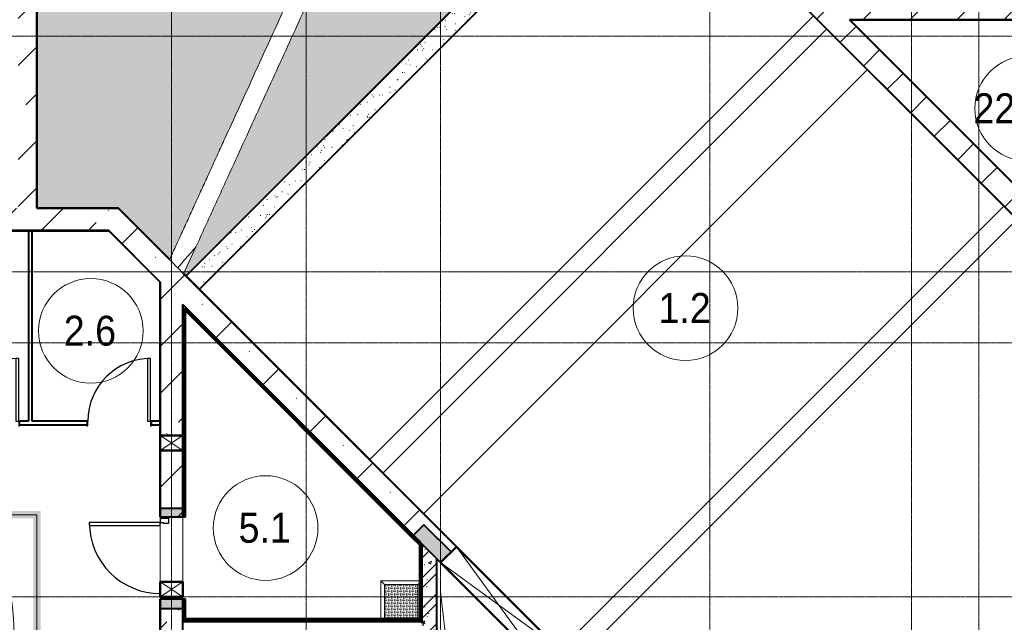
# Model space of a CAD drawing. Header units: millimetres. Extents: x -415896 to 1265883, y -383017 to -57457.
# Tile 50 of 95: x 21763 to 34934, y -298756 to -290696. Entities that reach past the tile are written whole.
import ezdxf

# ---------------------------------------------------------------- set-up
doc = ezdxf.new("R2010")
doc.units = ezdxf.units.MM
for name, pattern in [('Линия сетки', [25, 20, -2.5, 0, -2.5]), ('Невидимые', [5, 3, -2]), ('Штрих_3_3_', [6, 3, -3])]:
    doc.linetypes.add(name, pattern=pattern)
for name, color, linetype, lineweight in [('A-000-M_MASS', 7, 'Continuous', 18), ('A-010-A_ROOM', 7, 'Continuous', 20), ('A-010-M_LINE-T', 7, 'Continuous', 18), ('A-200-M_WALL', 7, 'Continuous', 18), ('A-200-M_WALL_EXT', 7, 'Continuous', 18), ('A-200-M_WALL_INT', 7, 'Continuous', 18), ('A-200-M_WALL_PAT', 7, 'Continuous', 40), ('A-314-M_WINDOW', 7, 'Continuous', 18), ('A-325-M_DOOR', 7, 'Continuous', 18), ('A-325-M_DOOR__FRAME', 7, 'Continuous', 30), ('A-325-M_DOOR_OPENING', 7, 'Continuous', 18), ('A-325-M_DOOR_PANEL', 7, 'Continuous', 30), ('C-953-M_PARKING', 7, 'Continuous', 18), ('C-953-MH_PARKING', 7, 'Невидимые', 18), ('S-160-M_FOUND', 7, 'Continuous', 18), ('S-280-M_STRUCT_FRAME', 7, 'Continuous', 18), ('Z-030-M_GRID', 7, 'Continuous', 9), ('Z-060-M_DETAIL', 7, 'Continuous', 18)]:
    doc.layers.add(name, color=color, linetype=linetype, lineweight=lineweight)
doc.styles.add('Arial_2', font='arial.ttf', dxfattribs={"width": 0.9, "height": 400})
pattern_1 = [(0, (0, 0), (812.8, 203.2), [67.056, -542.544, 67.056, -542.544, -3251.2]), (0, (0, 0), (812.8, 203.2), [-1219.2, 67.056, -1152.144, 67.056, -542.544, -1422.4]), (0, (0, 0), (812.8, 203.2), [-3048, 67.056, -339.344, 67.056, -948.944]), (120, (304.8, 101.6), (-582.37636, 602.30545), [67.056, -542.544, 67.056, -542.544, -3251.2]), (120, (304.8, 101.6), (-582.37636, 602.30545), [-1219.2, 67.056, -1152.144, 67.056, -542.544, -1422.4]), (120, (304.8, 101.6), (-582.37636, 602.30545), [-3048, 67.056, -339.344, 67.056, -948.944]), (240, (406.4, 508), (-230.42364, -805.50545), [67.056, -542.544, 67.056, -542.544, -3251.2]), (240, (406.4, 508), (-230.42364, -805.50545), [-1219.2, 67.056, -1152.144, 67.056, -542.544, -1422.4]), (240, (406.4, 508), (-230.42364, -805.50545), [-3048, 67.056, -339.344, 67.056, -948.944])]
pattern_2 = [(45, (0, 0), (-628.618, 628.618), []), (45, (628.6, 0), (-628.618, 628.618), [1111.25, -222.25, 6.706, -215.544])]
pattern_3 = [(0, (-14349.74, -59900.21), (400, 100), [6.706, -293.294, 6.706, -23.294, -1600]), (0, (-14349.74, -59900.21), (400, 100), [-330, 6.706, -593.294, 6.706, -293.294, -700]), (0, (-14349.74, -59900.21), (400, 100), [-1230, 6.706, -193.294, 6.706, -493.294]), (120, (-14197.34, -59850.21), (-286.60254, 296.41016), [6.706, -293.294, 6.706, -23.294, -1600]), (120, (-14197.34, -59850.21), (-286.60254, 296.41016), [-330, 6.706, -593.294, 6.706, -293.294, -700]), (120, (-14197.34, -59850.21), (-286.60254, 296.41016), [-1230, 6.706, -193.294, 6.706, -493.294]), (240, (-14149.74, -59646.21), (-113.39746, -396.41016), [6.706, -293.294, 6.706, -23.294, -1600]), (240, (-14149.74, -59646.21), (-113.39746, -396.41016), [-330, 6.706, -593.294, 6.706, -293.294, -700]), (240, (-14149.74, -59646.21), (-113.39746, -396.41016), [-1230, 6.706, -193.294, 6.706, -493.294])]

# ---------------------------------------------------------------- blocks, each defined once
blk = doc.blocks.new('A_PAR_Parking - M-2663509-B2_-11_400_')
at = {"layer": 'C-953-M_PARKING', "true_color": 0xf7f9fb}
blk.add_hatch(color=7, dxfattribs=at).paths.add_polyline_path([(-1300, 2650), (-1300, -2700), (1300, -2700), (1300, 2650), (1200, 2650), (1200, -2600), (-1200, -2600), (-1200, 2650)])
at = {"layer": 'A-000-M_MASS', "color": 253, "true_color": 0xaaaaaa}
for p, q in [((-853, 717), (-993, 639)), ((-906, 687), (-993, 639)), ((853, 717), (993, 639)), ((993, 639), (906, 687))]:
    blk.add_line(p, q, dxfattribs=at)
for centre, start, end in [((-1010, 678), 223.4184, 293.9305), ((1010, 678), 246.0695, 316.5816)]:
    blk.add_arc(centre, 42.2, start, end, dxfattribs=at)
for points, knots in [([(-908, 876), (-908, 976), (-911, 1161), (-920, 1362), (-926, 1508), (-930, 1645), (-930, 1769), (-922, 1880), (-911, 1957), (-894, 2031), (-871, 2100), (-841, 2165), (-809, 2216), (-779, 2254), (-754, 2281), (-727, 2307), (-698, 2332), (-667, 2355), (-636, 2376), (-604, 2395), (-574, 2412), (-545, 2426), (-519, 2438), (-500, 2445), (-485, 2450), (-474, 2453), (-463, 2456), (-452, 2458), (-440, 2461), (-428, 2463), (-414, 2466), (-402, 2468), (-391, 2470), (-383, 2471), (-376, 2473), (-370, 2474), (-363, 2475), (-356, 2476), (-349, 2477), (-343, 2478), (-337, 2479), (-330, 2480), (-324, 2481), (-317, 2481), (-309, 2482), (-301, 2483), (-293, 2484), (-285, 2485), (-276, 2486), (-263, 2487), (-249, 2488), (-235, 2489), (-223, 2490), (-211, 2491), (-199, 2492), (-186, 2493), (-168, 2494), (-148, 2495), (-127, 2496), (-106, 2497), (-77, 2498), (-40, 2500), (-13, 2501), (1, 2501)], [-1, -1, -1, -1, -0.913265, -0.826531, -0.783163, -0.739796, -0.653061, -0.612245, -0.571429, -0.530612, -0.489796, -0.44898, -0.408163, -0.387755, -0.367347, -0.346939, -0.326531, -0.306122, -0.285714, -0.265306, -0.244898, -0.22449, -0.204082, -0.183673, -0.173469, -0.163265, -0.153061, -0.142857, -0.132653, -0.122449, -0.112245, -0.102041, -0.096939, -0.091837, -0.086735, -0.084184, -0.081633, -0.076531, -0.07398, -0.071429, -0.068878, -0.066327, -0.063776, -0.061224, -0.058673, -0.056122, -0.053571, -0.05102, -0.048469, -0.045918, -0.040816, -0.038265, -0.035714, -0.033163, -0.030612, -0.028061, -0.02551, -0.020408, -0.017857, -0.015306, -0.010204, -0.005102, 0, 0, 0, 0]), ([(-480, 2441), (-586, 2392), (-719, 2283), (-847, 2128), (-828, 2057)], [0, 0, 0, 0, 0.53668, 1.024735, 1.024735, 1.024735, 1.024735]), ([(-828, 2057), (-803, 2016), (-728, 2173), (-566, 2339), (-505, 2381)], [0, 0, 0, 0, 0.497572, 1.022643, 1.022643, 1.022643, 1.022643]), ([(-459, 2446), (-508, 2398), (-601, 2147), (-696, 1684), (-744, 1354), (-774, 1106), (-734, 996), (-660, 552), (-618, 522), (-447, 565), (-234, 590), (-2, 602)], [0, 0, 0, 0, 0.884172, 2.058368, 3.212407, 3.977765, 4.871213, 5.547774, 6.288901, 6.772879, 7.454401, 7.454401, 7.454401, 7.454401]), ([(1, 2501), (22, 2500), (51, 2499), (88, 2498), (113, 2497), (137, 2496), (160, 2494), (181, 2493), (201, 2492), (219, 2491), (237, 2489), (253, 2488), (268, 2487), (282, 2485), (295, 2484), (307, 2483), (320, 2481), (330, 2480), (338, 2479), (345, 2478), (350, 2477), (356, 2476), (361, 2475), (366, 2474), (371, 2473), (377, 2472), (385, 2471), (393, 2469), (403, 2467), (416, 2465), (434, 2462), (454, 2458), (476, 2453), (498, 2446), (521, 2437), (555, 2422), (605, 2396), (669, 2355), (730, 2307), (773, 2263), (802, 2225), (823, 2195), (841, 2164), (857, 2132), (871, 2099), (887, 2053), (904, 1994), (915, 1931), (922, 1879), (926, 1839), (928, 1798), (930, 1756), (930, 1720), (931, 1690), (931, 1667), (930, 1645), (930, 1621), (929, 1598), (929, 1566), (927, 1526), (925, 1459), (919, 1336), (911, 1145), (908, 970), (908, 876)], [-1, -1, -1, -1, -0.992347, -0.98852, -0.984694, -0.980867, -0.977041, -0.973214, -0.969388, -0.965561, -0.961735, -0.957908, -0.954082, -0.950255, -0.946429, -0.942602, -0.938776, -0.933673, -0.931122, -0.928571, -0.92602, -0.923469, -0.920918, -0.918367, -0.915816, -0.913265, -0.908163, -0.903061, -0.897959, -0.887755, -0.877551, -0.857143, -0.836735, -0.816327, -0.795918, -0.77551, -0.734694, -0.693878, -0.653061, -0.612245, -0.591837, -0.571429, -0.55102, -0.530612, -0.510204, -0.489796, -0.44898, -0.408163, -0.387755, -0.367347, -0.346939, -0.326531, -0.306122, -0.295918, -0.285714, -0.27551, -0.265306, -0.255102, -0.244898, -0.22449, -0.204082, -0.163265, -0.081633, 0, 0, 0, 0]), ([(459, 2446), (508, 2398), (601, 2147), (696, 1684), (744, 1354), (774, 1106), (734, 996), (660, 552), (618, 522), (447, 565), (234, 590), (2, 602)], [0, 0, 0, 0, 0.884172, 2.058368, 3.212407, 3.977765, 4.871213, 5.547774, 6.288901, 6.772879, 7.454401, 7.454401, 7.454401, 7.454401]), ([(480, 2441), (586, 2392), (719, 2283), (847, 2128), (828, 2057)], [0, 0, 0, 0, 0.53668, 1.024735, 1.024735, 1.024735, 1.024735]), ([(828, 2057), (803, 2016), (728, 2173), (566, 2339), (505, 2381)], [0, 0, 0, 0, 0.497572, 1.022643, 1.022643, 1.022643, 1.022643]), ([(-908, 1106), (-792, 1130), (-753, 859), (-663, 332), (-655, -196), (-661, -684), (-663, -1068), (-764, -1443), (-817, -1157), (-842, -605), (-857, -17), (-857, 454), (-853, 717)], [0, 0, 0, 0, 1.013953, 2.476159, 4.172855, 5.704608, 7.082231, 8.244161, 9.589947, 11.154659, 12.917121, 14.362976, 14.362976, 14.362976, 14.362976]), ([(908, 1106), (792, 1130), (753, 859), (663, 332), (655, -196), (661, -684), (663, -1068), (764, -1443), (817, -1157), (842, -605), (857, -17), (857, 454), (853, 717)], [0, 0, 0, 0, 1.013953, 2.476159, 4.172855, 5.704608, 7.082231, 8.244161, 9.589947, 11.154659, 12.917121, 14.362976, 14.362976, 14.362976, 14.362976]), ([(-1041, 649), (-1044, 652), (-1049, 657), (-1053, 664), (-1055, 669), (-1057, 675), (-1058, 682), (-1058, 688), (-1058, 702), (-1052, 723), (-1036, 756), (-1011, 790), (-985, 818), (-962, 839), (-944, 853), (-926, 866), (-914, 873), (-908, 876)], [-1, -1, -1, -1, -0.941667, -0.9125, -0.883333, -0.854167, -0.825, -0.795833, -0.766667, -0.65, -0.533333, -0.4, -0.266667, -0.2, -0.133333, -0.066667, 0, 0, 0, 0]), ([(908, 876), (913, 873), (923, 867), (944, 853), (971, 832), (1000, 803), (1026, 771), (1043, 742), (1053, 719), (1057, 703), (1059, 690), (1058, 680), (1056, 673), (1054, 666), (1050, 658), (1045, 652), (1041, 649)], [-1, -1, -1, -1, -0.941667, -0.883333, -0.766667, -0.65, -0.533333, -0.4, -0.333333, -0.266667, -0.2, -0.166667, -0.133333, -0.1, -0.066667, 0, 0, 0, 0]), ([(0, -2004), (-45, -2004), (-132, -2001), (-252, -1991), (-362, -1974), (-462, -1950), (-551, -1921), (-630, -1886), (-686, -1853), (-726, -1824), (-753, -1802), (-774, -1782), (-789, -1766), (-799, -1753), (-809, -1740), (-819, -1727), (-828, -1714), (-836, -1701), (-844, -1688), (-851, -1674), (-858, -1661), (-864, -1647), (-870, -1634), (-876, -1620), (-881, -1606), (-885, -1592), (-890, -1578), (-894, -1565), (-897, -1551), (-901, -1537), (-904, -1524), (-907, -1510), (-909, -1497), (-912, -1483), (-914, -1470), (-916, -1457), (-918, -1444), (-919, -1432), (-921, -1419), (-923, -1403), (-925, -1383), (-928, -1361), (-930, -1339), (-932, -1318), (-934, -1290), (-936, -1257), (-938, -1218), (-939, -1179), (-940, -1139), (-940, -1097), (-939, -1039), (-938, -958), (-934, -846), (-931, -714), (-926, -559), (-923, -376), (-919, -163), (-915, 82), (-911, 315), (-908, 521), (-907, 631), (-906, 687)], [-1, -1, -1, -1, -0.97619, -0.952381, -0.928571, -0.904762, -0.880952, -0.857143, -0.833333, -0.821429, -0.809524, -0.797619, -0.791667, -0.785714, -0.779762, -0.77381, -0.767857, -0.761905, -0.755952, -0.75, -0.744048, -0.738095, -0.732143, -0.72619, -0.720238, -0.714286, -0.708333, -0.702381, -0.696429, -0.690476, -0.684524, -0.678571, -0.672619, -0.666667, -0.660714, -0.654762, -0.64881, -0.642857, -0.636905, -0.630952, -0.619048, -0.607143, -0.595238, -0.583333, -0.571429, -0.547619, -0.52381, -0.5, -0.47619, -0.452381, -0.428571, -0.380952, -0.333333, -0.285714, -0.238095, -0.190476, -0.142857, -0.095238, -0.047619, -0.02381, 0, 0, 0, 0]), ([(906, 687), (907, 631), (908, 521), (911, 367), (913, 222), (916, 41), (919, -163), (923, -376), (926, -559), (930, -688), (932, -780), (934, -844), (936, -902), (938, -956), (939, -1007), (940, -1053), (940, -1097), (940, -1139), (939, -1179), (938, -1218), (936, -1257), (934, -1290), (932, -1318), (930, -1339), (928, -1361), (925, -1383), (923, -1403), (921, -1419), (919, -1432), (918, -1444), (916, -1457), (914, -1470), (912, -1483), (909, -1497), (907, -1510), (904, -1524), (901, -1537), (897, -1551), (894, -1565), (890, -1578), (885, -1592), (881, -1606), (876, -1620), (870, -1634), (864, -1647), (858, -1661), (851, -1674), (844, -1688), (836, -1701), (828, -1714), (819, -1727), (809, -1740), (799, -1753), (789, -1766), (774, -1782), (753, -1802), (726, -1824), (686, -1853), (607, -1900), (495, -1942), (362, -1974), (252, -1991), (132, -2001), (45, -2004), (0, -2004)], [-1, -1, -1, -1, -0.97619, -0.952381, -0.928571, -0.904762, -0.857143, -0.809524, -0.761905, -0.714286, -0.690476, -0.666667, -0.642857, -0.619048, -0.595238, -0.571429, -0.547619, -0.52381, -0.5, -0.47619, -0.452381, -0.428571, -0.416667, -0.404762, -0.392857, -0.380952, -0.369048, -0.363095, -0.357143, -0.35119, -0.345238, -0.339286, -0.333333, -0.327381, -0.321429, -0.315476, -0.309524, -0.303571, -0.297619, -0.291667, -0.285714, -0.279762, -0.27381, -0.267857, -0.261905, -0.255952, -0.25, -0.244048, -0.238095, -0.232143, -0.22619, -0.220238, -0.214286, -0.208333, -0.202381, -0.190476, -0.178571, -0.166667, -0.142857, -0.095238, -0.071429, -0.047619, -0.02381, 0, 0, 0, 0]), ([(-643, -1535), (-732, -1765), (-468, -1855), (-203, -1891), (-2, -1902)], [0, 0, 0, 0, 0.867049, 1.684227, 1.684227, 1.684227, 1.684227]), ([(-643, -1535), (-570, -1622), (-349, -1664), (-124, -1672), (-2, -1676)], [0, 0, 0, 0, 0.616728, 1.242165, 1.242165, 1.242165, 1.242165]), ([(643, -1535), (732, -1765), (468, -1855), (203, -1891), (2, -1902)], [0, 0, 0, 0, 0.867049, 1.684227, 1.684227, 1.684227, 1.684227]), ([(643, -1535), (570, -1622), (349, -1664), (124, -1672), (2, -1676)], [0, 0, 0, 0, 0.616728, 1.242165, 1.242165, 1.242165, 1.242165])]:
    blk.add_open_spline(points, degree=3, knots=knots, dxfattribs=at)
for points, degree in [([(-376, 2470), (-425, 2412), (-257, 2425), (-2, 2432)], 3), ([(376, 2470), (425, 2412), (257, 2425), (2, 2432)], 3), ([(-2, 1330), (-478, 1299), (-762, 1135)], 2), ([(2, 1330), (478, 1299), (762, 1135)], 2), ([(-599, 190), (-592, 24), (-575, -588), (-560, -1389)], 3), ([(599, 190), (592, 24), (575, -588), (560, -1389)], 3)]:
    blk.add_open_spline(points, degree=degree, dxfattribs=at)
at = {"layer": 'C-953-M_PARKING', "color": 253, "true_color": 0xaaaaaa}
for p, q in [((-1250, -2650), (-1250, 2650)), ((1250, 2650), (1250, -2650)), ((823, -2198), (822, -2200)), ((822, -2200), (822, -2434)), ((825, -2196), (823, -2198)), ((823, -2198), (825, -2196)), ((828, -2195), (825, -2196)), ((825, -2196), (828, -2195)), ((834, -2195), (828, -2195)), ((840, -2195), (834, -2195)), ((844, -2196), (840, -2195)), ((840, -2195), (844, -2196)), ((846, -2198), (844, -2196)), ((844, -2196), (846, -2198)), ((846, -2200), (846, -2198)), ((938, -2199), (846, -2425)), ((846, -2425), (846, -2200)), ((869, -2430), (950, -2232)), ((939, -2197), (938, -2199)), ((938, -2199), (939, -2197)), ((941, -2196), (939, -2197)), ((939, -2197), (941, -2196)), ((944, -2195), (941, -2196)), ((941, -2196), (944, -2195)), ((949, -2195), (944, -2195)), ((944, -2195), (949, -2195)), ((953, -2195), (949, -2195)), ((949, -2195), (953, -2195)), ((950, -2232), (1037, -2429)), ((956, -2196), (953, -2195)), ((953, -2195), (956, -2196)), ((958, -2197), (956, -2196)), ((956, -2196), (958, -2197)), ((960, -2199), (958, -2197)), ((958, -2197), (960, -2199)), ((1059, -2425), (960, -2199)), ((1061, -2196), (1059, -2198)), ((1059, -2198), (1061, -2196)), ((1059, -2198), (1059, -2200)), ((1059, -2200), (1059, -2425)), ((1065, -2195), (1061, -2196)), ((1061, -2196), (1065, -2195)), ((1070, -2195), (1065, -2195)), ((1076, -2195), (1070, -2195)), ((1080, -2196), (1076, -2195)), ((1076, -2195), (1080, -2196)), ((1082, -2198), (1080, -2196)), ((1080, -2196), (1082, -2198)), ((1083, -2200), (1082, -2198)), ((1082, -2198), (1083, -2200)), ((1083, -2434), (1083, -2200)), ((822, -2434), (826, -2443)), ((826, -2443), (833, -2446)), ((833, -2446), (846, -2446)), ((846, -2446), (855, -2445)), ((855, -2445), (861, -2442)), ((861, -2442), (866, -2437)), ((866, -2437), (869, -2430)), ((1037, -2429), (1041, -2437)), ((1041, -2437), (1046, -2442)), ((1046, -2442), (1051, -2445)), ((1051, -2445), (1058, -2446)), ((1058, -2446), (1072, -2446)), ((1072, -2446), (1075, -2445)), ((1075, -2445), (1072, -2446)), ((1075, -2445), (1079, -2443)), ((1079, -2443), (1075, -2445)), ((1079, -2443), (1082, -2440)), ((1082, -2440), (1079, -2443)), ((1082, -2440), (1083, -2434)), ((1250, -2650), (-1250, -2650))]:
    blk.add_line(p, q, dxfattribs=at)
at = {"layer": 'C-953-MH_PARKING', "color": 253, "linetype": 'Штрих_3_3_', "true_color": 0xaaaaaa}
blk.add_line((-1200, 2650), (1200, 2650), dxfattribs=at)
blk = doc.blocks.new('101_Дверь_Однопольная - _ПЧ_800х2000_ПХА_Л-4230459-B2_-11_400_')
at = {"layer": 'A-325-M_DOOR', "color": 253, "lineweight": 30, "true_color": 0xaaaaaa}
for p, q in [((-430, 25), (-431, 25)), ((-431, 25), (-431, -35)), ((-430, -35), (-430, 25)), ((431, 25), (430, 25)), ((430, 25), (430, -35)), ((431, -35), (431, 25)), ((-431, -35), (-430, -35)), ((430, -35), (431, -35))]:
    blk.add_line(p, q, dxfattribs=at)
at = {"layer": 'A-325-M_DOOR__FRAME', "color": 253, "true_color": 0xaaaaaa}
for p, q in [((-420, 25), (-430, 25)), ((-430, 25), (-430, -35)), ((-420, -15), (-420, 25)), ((430, 25), (420, 25)), ((420, 25), (420, -15)), ((430, -35), (430, 25)), ((-430, -35), (-419, -35)), ((-419, -15), (-420, -15)), ((-419, -35), (-419, -15)), ((420, -15), (419, -15)), ((419, -15), (419, -35)), ((419, -35), (430, -35))]:
    blk.add_line(p, q, dxfattribs=at)
at = {"layer": 'A-325-M_DOOR_PANEL', "color": 253, "true_color": 0xaaaaaa}
for p, q in [((420, 865), (380, 865)), ((380, 865), (380, 25)), ((420, 25), (420, 865)), ((380, 25), (420, 25))]:
    blk.add_line(p, q, dxfattribs=at)
blk.add_arc((420, 25), 840, 90, 180, dxfattribs=at)
blk = doc.blocks.new('101_Дверь_Однопольная - _ПЧ_Мет_900х2000_Тех помещения_EI60_Л-3419553-B2_-11_400_')
at = {"layer": 'A-325-M_DOOR', "color": 253, "lineweight": 30, "true_color": 0xaaaaaa}
for p, q in [((-535, 150), (-550, 150)), ((-550, 150), (-550, 35)), ((-535, 35), (-535, 150)), ((550, 150), (535, 150)), ((535, 150), (535, 35)), ((550, 35), (550, 150)), ((-550, 35), (-535, 35)), ((535, 35), (550, 35))]:
    blk.add_line(p, q, dxfattribs=at)
at = {"layer": 'A-325-M_DOOR__FRAME', "color": 253, "true_color": 0xaaaaaa}
for p, q in [((-520, 150), (-535, 150)), ((-535, 150), (-535, 35)), ((535, 150), (475, 150)), ((475, 150), (475, 110)), ((535, 35), (535, 150)), ((-535, 35), (-520, 35)), ((475, 110), (465, 110)), ((465, 110), (465, 35)), ((465, 35), (535, 35))]:
    blk.add_line(p, q, dxfattribs=at)
at = {"layer": 'A-325-M_DOOR_PANEL', "color": 253, "true_color": 0xaaaaaa}
for p, q in [((475, 1100), (435, 1100)), ((435, 1100), (435, 150)), ((475, 150), (475, 1100)), ((435, 150), (475, 150))]:
    blk.add_line(p, q, dxfattribs=at)
blk.add_arc((475, 150), 950, 90, 180, dxfattribs=at)
blk = doc.blocks.new('105_Приямок_C крышкой - 500х500-3698041-B2_-11_400_')
at = {"layer": 'S-280-M_STRUCT_FRAME', "lineweight": 9, "true_color": 0xd2d2d2}
h = blk.add_hatch(dxfattribs=at)
h.set_pattern_fill('FP_3', color=254, style=0, pattern_type=2)
h.set_pattern_definition([(180, (-42.23, -380), (5e-14, 400), [40, -360]), (180, (-122.23, -380), (5e-14, 400), [40, -360]), (180, (-202.23, -380), (5e-14, 400), [40, -360]), (180, (-282.23, -380), (5e-14, 400), [40, -360]), (180, (-362.23, -380), (5e-14, 400), [37.77, -362.23]), (270, (-100, -360), (400, 2e-14), [40, -360]), (270, (-180, -360), (400, 2e-14), [40, -360]), (270, (-260, -360), (400, 2e-14), [40, -360]), (270, (-340, -360), (400, 2e-14), [40, -360]), (270, (-20, -360), (400, 2e-14), [40, -360]), (180, (0, -340), (5e-14, 400), [40, -360]), (180, (-80, -340), (5e-14, 400), [40, -360]), (180, (-160, -340), (5e-14, 400), [40, -360]), (180, (-240, -340), (5e-14, 400), [40, -360]), (180, (-320, -340), (5e-14, 400), [40, -360]), (270, (-57.77, -320), (400, 2e-14), [40, -360]), (270, (-137.77, -320), (400, 2e-14), [40, -360]), (270, (-217.77, -320), (400, 2e-14), [40, -360]), (270, (-297.77, -320), (400, 2e-14), [40, -360]), (270, (-377.77, -320), (400, 2e-14), [40, -360]), (180, (-42.23, -300), (5e-14, 400), [40, -360]), (180, (-122.23, -300), (5e-14, 400), [40, -360]), (180, (-202.23, -300), (5e-14, 400), [40, -360]), (180, (-282.23, -300), (5e-14, 400), [40, -360]), (180, (-362.23, -300), (5e-14, 400), [37.77, -362.23]), (270, (-100, -280), (400, 2e-14), [40, -360]), (270, (-180, -280), (400, 2e-14), [40, -360]), (270, (-260, -280), (400, 2e-14), [40, -360]), (270, (-340, -280), (400, 2e-14), [40, -360]), (270, (-20, -280), (400, 2e-14), [40, -360]), (180, (0, -260), (5e-14, 400), [40, -360]), (180, (-80, -260), (5e-14, 400), [40, -360]), (180, (-160, -260), (5e-14, 400), [40, -360]), (180, (-240, -260), (5e-14, 400), [40, -360]), (180, (-320, -260), (5e-14, 400), [40, -360]), (270, (-57.77, -240), (400, 2e-14), [40, -360]), (270, (-137.77, -240), (400, 2e-14), [40, -360]), (270, (-217.77, -240), (400, 2e-14), [40, -360]), (270, (-297.77, -240), (400, 2e-14), [40, -360]), (270, (-377.77, -240), (400, 2e-14), [40, -360]), (180, (-42.23, -220), (5e-14, 400), [40, -360]), (180, (-122.23, -220), (5e-14, 400), [40, -360]), (180, (-202.23, -220), (5e-14, 400), [40, -360]), (180, (-282.23, -220), (5e-14, 400), [40, -360]), (180, (-362.23, -220), (5e-14, 400), [37.77, -362.23]), (270, (-100, -200), (400, 2e-14), [40, -360]), (270, (-180, -200), (400, 2e-14), [40, -360]), (270, (-260, -200), (400, 2e-14), [40, -360]), (270, (-340, -200), (400, 2e-14), [40, -360]), (270, (-20, -200), (400, 2e-14), [40, -360]), (180, (0, -180), (5e-14, 400), [40, -360]), (180, (-80, -180), (5e-14, 400), [40, -360]), (180, (-160, -180), (5e-14, 400), [40, -360]), (180, (-240, -180), (5e-14, 400), [40, -360]), (180, (-320, -180), (5e-14, 400), [40, -360]), (270, (-57.77, -160), (400, 2e-14), [40, -360]), (270, (-137.77, -160), (400, 2e-14), [40, -360]), (270, (-217.77, -160), (400, 2e-14), [40, -360]), (270, (-297.77, -160), (400, 2e-14), [40, -360]), (270, (-377.77, -160), (400, 2e-14), [40, -360]), (180, (-42.23, -140), (5e-14, 400), [40, -360]), (180, (-122.23, -140), (5e-14, 400), [40, -360]), (180, (-202.23, -140), (5e-14, 400), [40, -360]), (180, (-282.23, -140), (5e-14, 400), [40, -360]), (180, (-362.23, -140), (5e-14, 400), [37.77, -362.23]), (270, (-100, -120), (400, 2e-14), [40, -360]), (270, (-180, -120), (400, 2e-14), [40, -360]), (270, (-260, -120), (400, 2e-14), [40, -360]), (270, (-340, -120), (400, 2e-14), [40, -360]), (270, (-20, -120), (400, 2e-14), [40, -360]), (180, (0, -100), (5e-14, 400), [40, -360]), (180, (-80, -100), (5e-14, 400), [40, -360]), (180, (-160, -100), (5e-14, 400), [40, -360]), (180, (-240, -100), (5e-14, 400), [40, -360]), (180, (-320, -100), (5e-14, 400), [40, -360]), (270, (-57.77, -80), (400, 2e-14), [40, -360]), (270, (-137.77, -80), (400, 2e-14), [40, -360]), (270, (-217.77, -80), (400, 2e-14), [40, -360]), (270, (-297.77, -80), (400, 2e-14), [40, -360]), (270, (-377.77, -80), (400, 2e-14), [40, -360]), (180, (-42.23, -60), (5e-14, 400), [40, -360]), (180, (-122.23, -60), (5e-14, 400), [40, -360]), (180, (-202.23, -60), (5e-14, 400), [40, -360]), (180, (-282.23, -60), (5e-14, 400), [40, -360]), (180, (-362.23, -60), (5e-14, 400), [37.77, -362.23]), (270, (-100, -40), (400, 2e-14), [40, -360]), (270, (-180, -40), (400, 2e-14), [40, -360]), (270, (-260, -40), (400, 2e-14), [40, -360]), (270, (-340, -40), (400, 2e-14), [40, -360]), (270, (-20, -40), (400, 2e-14), [40, -360]), (180, (0, -20), (5e-14, 400), [40, -360]), (180, (-80, -20), (5e-14, 400), [40, -360]), (180, (-160, -20), (5e-14, 400), [40, -360]), (180, (-240, -20), (5e-14, 400), [40, -360]), (180, (-320, -20), (5e-14, 400), [40, -360]), (270, (-57.77, 0), (400, 2e-14), [40, -360]), (270, (-137.77, 0), (400, 2e-14), [40, -360]), (270, (-217.77, 0), (400, 2e-14), [40, -360]), (270, (-297.77, 0), (400, 2e-14), [40, -360]), (270, (-377.77, 0), (400, 2e-14), [40, -360])])
h.paths.add_polyline_path([(-223, -223), (222, -223), (222, 222), (-223, 222)])
at = {"layer": 'A-314-M_WINDOW', "color": 253, "true_color": 0xaaaaaa}
for p, q in [((-273, -238), (-273, 272)), ((-273, 272), (242, 272)), ((222, 222), (-223, 222)), ((-223, 222), (-223, -223)), ((222, 222), (222, -223)), ((-223, -223), (222, -223))]:
    blk.add_line(p, q, dxfattribs=at)
at = {"layer": 'S-280-M_STRUCT_FRAME', "color": 253, "true_color": 0xaaaaaa}
for p, q in [((-223, 222), (-273, 272)), ((222, 222), (242, 242)), ((-223, -223), (-238, -238)), ((222, -223), (238, -238))]:
    blk.add_line(p, q, dxfattribs=at)
at = {"layer": 'S-280-M_STRUCT_FRAME', "color": 253, "lineweight": 9, "true_color": 0xaaaaaa}
for p, q in [((222, 222), (-223, 222)), ((-223, 222), (-223, -223)), ((222, -223), (222, 222)), ((-223, -223), (222, -223))]:
    blk.add_line(p, q, dxfattribs=at)
blk = doc.blocks.new('135_SLK_GD_AR_rvt-1-B2_-11_400_')
at = {"layer": 'A-200-M_WALL_PAT', "lineweight": 9, "true_color": 0xaaaaaa}
h = blk.add_hatch(dxfattribs=at)
h.set_pattern_fill('FP_4', color=253, style=0, pattern_type=2)
h.set_pattern_definition(pattern_1)
h.paths.add_polyline_path([(35571, 64111), (35585, 64125), (32500, 67210), (32500, 67181), (35479, 64203)])
h = blk.add_hatch(dxfattribs=at)
h.set_pattern_fill('FP_4', color=253, style=0, pattern_type=2)
h.set_pattern_definition(pattern_1)
h.paths.add_polyline_path([(32520, 65652), (32520, 67161), (32500, 67181), (32500, 65652)])
h = blk.add_hatch(dxfattribs=at)
h.set_pattern_fill('FP_4', color=253, style=0, pattern_type=2)
h.set_pattern_definition(pattern_1)
h.paths.add_polyline_path([(32520, 65598), (32520, 65652), (32500, 65652), (32500, 65598)])
h = blk.add_hatch(dxfattribs=at)
h.set_pattern_fill('FP_4', color=253, style=0, pattern_type=2)
h.set_pattern_definition(pattern_1)
h.paths.add_polyline_path([(32500, 64483), (32520, 64483), (32520, 65598), (32500, 65598), (32500, 65260)])
at = {"layer": 'A-200-M_WALL_PAT', "lineweight": 18, "true_color": 0xcbcbcb}
h = blk.add_hatch(color=9, dxfattribs=at)
h.paths.add_polyline_path([(32315, 63143), (32500, 63143), (32500, 63270), (32200, 63270), (32200, 63143)])
h.paths.add_polyline_path([(32200, 64370), (32500, 64370), (32500, 64483), (32200, 64483)])
blk.add_hatch(color=9, dxfattribs=at).paths.add_polyline_path([(35950, 63760), (36091, 63901), (35726, 64266), (35585, 64125), (35900, 63810)])
at = {"layer": 'A-200-M_WALL_PAT', "lineweight": 9, "true_color": 0xaaaaaa}
h = blk.add_hatch(dxfattribs=at)
h.set_pattern_fill('FP_1', color=253, style=0, pattern_type=2)
h.set_pattern_definition([(50, (0, 0), (437.2423, -38.2536), [45.72, -502.92]), (355, (0, 0), (-84.5828, 458.5367), [36.576, -402.336]), (100.451, (36.44, -3.2), (352.662, 420.2802), [38.856, -427.416]), (46.184, (0, 121.9), (650.59, -100.9033), [68.58, -754.38]), (96.636, (54.2, 113.5), (569.766, 593.8263), [58.284, -641.125]), (351.184, (0, 121.9), (569.7716, 593.8214), [54.864, -603.504]), (21, (60.96, 91.44), (363.875, -245.4366), [45.72, -502.92]), (326, (60.96, 91.44), (148.3253, 442.0518), [36.576, -402.336]), (71.451, (91.3, 71), (512.201, 196.6115), [38.856, -427.416]), (37.5, (0, 0), (7.41278, 202.9318), [6.706, -390.754, 6.706, -401.726, -403.86]), (37.5, (0, 0), (7.41278, 202.9318), [-805.891, 6.706, -397.154]), (7.5, (0, 0), (160.36715, 240.43305), [6.706, -226.162, 6.706, -381.61, -153.924]), (7.5, (0, 0), (160.36715, 240.43305), [-621.182, 6.706, -147.218]), (327.5, (-135.94, 0), (325.41783, -13.7491), [6.706, -145.694, 6.706, -468.782, -630.936]), (327.5, (-135.94, 0), (325.41783, -13.7491), [-627.888, 6.706, -624.23]), (317.5, (-196.9, 0), (355.51, 61.0244), [6.706, -191.414, 6.706, -309.067, -448.056]), (317.5, (-196.9, 0), (355.51, 61.0244), [-513.893, 6.706, -441.35])])
h.paths.add_polyline_path([(35900, 60600), (35900, 63810), (35700, 64010), (35700, 60600)])
h = blk.add_hatch(dxfattribs=at)
h.set_pattern_fill('FP_2', color=253, style=0, pattern_type=2)
h.set_pattern_definition([(45, (0, 0), (-202.0558, 202.0558), []), (45, (134.7, 0), (-202.0558, 202.0558), [])])
h.paths.add_polyline_path([(35900, 60600), (35900, 63810), (35700, 64010), (35700, 60600)])
h = blk.add_hatch(dxfattribs=at)
h.set_pattern_fill('FP_4', color=253, style=0, pattern_type=2)
h.set_pattern_definition(pattern_1)
h.paths.add_polyline_path([(32520, 62970), (35700, 62970), (35700, 62990), (32520, 62990)])
at = {"layer": 'A-010-M_LINE-T', "color": 253, "true_color": 0xaaaaaa}
blk.add_line((36250, 60700), (35950, 63372), dxfattribs=at)
at = {"layer": 'A-200-M_WALL', "color": 253, "lineweight": 40, "true_color": 0xaaaaaa}
for p, q in [((32520, 67161), (35571, 64111)), ((32520, 67140), (32520, 67161)), ((32520, 65652), (32520, 67140)), ((32520, 65598), (32520, 65652)), ((32520, 64483), (32520, 65598)), ((32500, 64483), (32200, 64483)), ((32200, 64483), (32200, 64370)), ((32200, 64370), (32200, 64483)), ((32500, 64370), (32500, 64483)), ((32500, 64483), (32500, 64370)), ((32520, 64370), (32520, 64483)), ((32315, 64370), (32500, 64370)), ((35726, 64266), (35585, 64125)), ((36091, 63901), (35726, 64266)), ((35571, 64111), (35665, 64016)), ((35585, 64125), (35665, 64045)), ((35665, 64045), (35585, 64125)), ((35665, 64045), (35700, 64010)), ((35680, 64030), (35665, 64045)), ((35665, 64016), (35680, 64001)), ((35680, 64001), (35680, 63005)), ((35900, 63810), (35700, 64010)), ((35700, 64010), (35700, 63005)), ((35700, 64010), (35900, 63810)), ((35700, 63005), (35700, 64010)), ((35900, 63810), (35950, 63760)), ((32200, 63270), (32200, 63143)), ((32200, 63143), (32200, 63270)), ((32500, 63270), (32315, 63270)), ((32500, 63143), (32500, 63270)), ((32500, 63270), (32500, 63143)), ((32520, 63143), (32520, 63270)), ((32200, 63143), (32500, 63143)), ((32520, 62990), (32520, 63143)), ((32535, 62990), (32520, 62990)), ((35680, 62990), (32535, 62990)), ((35680, 63005), (35680, 62990)), ((35700, 62990), (35700, 63005))]:
    blk.add_line(p, q, dxfattribs=at)
at = {"layer": 'A-200-M_WALL_INT', "color": 253, "lineweight": 40, "true_color": 0xaaaaaa}
for p, q in [((41418, 71020), (43638, 68800)), ((41421, 71020), (41418, 71020)), ((43818, 71020), (41421, 71020)), ((43639, 68802), (41423, 71018)), ((41423, 71018), (43818, 71018)), ((41819, 70195), (41817, 70193)), ((41817, 70193), (43784, 68227)), ((43785, 68228), (41819, 70195)), ((31637, 68500), (32325, 67813)), ((31640, 68500), (31637, 68500)), ((32325, 67815), (31640, 68500)), ((28523, 68198), (31509, 68198)), ((31507, 68200), (29635, 68200)), ((30485, 68200), (30435, 68200)), ((30435, 68200), (30435, 65650)), ((30485, 65650), (30485, 68200)), ((31510, 68200), (31507, 68200)), ((31509, 68198), (32198, 67509)), ((32198, 67512), (31510, 68200)), ((32513, 67624), (37848, 62289)), ((37849, 62291), (32514, 67626)), ((32200, 67510), (32198, 67512)), ((32198, 67509), (32198, 64370)), ((32200, 65460), (32200, 67510)), ((35585, 64125), (32500, 67210)), ((32500, 67210), (32500, 67181)), ((32500, 67181), (32500, 67160)), ((32500, 67160), (32500, 65652)), ((32535, 67125), (35560, 64100)), ((32535, 65652), (32535, 67125)), ((30435, 65650), (30319, 65650)), ((30319, 65600), (31219, 65600)), ((31219, 65650), (30485, 65650)), ((32200, 65650), (32081, 65650)), ((32081, 65600), (32200, 65600)), ((32200, 65600), (32200, 65650)), ((32500, 65652), (32500, 65598)), ((32500, 65598), (32500, 65460)), ((32535, 65598), (32535, 65652)), ((32535, 64483), (32535, 65598)), ((32200, 64483), (32200, 65260)), ((32500, 65260), (32500, 64483)), ((32535, 64370), (32535, 64483)), ((32198, 64370), (32200, 64370)), ((32500, 64370), (32535, 64370)), ((35560, 64100), (35665, 63995)), ((35700, 64010), (35680, 64030)), ((35665, 63995), (35665, 63005)), ((35900, 60600), (35900, 63810)), ((32200, 63270), (32198, 63270)), ((32198, 63270), (32198, 60902)), ((32535, 63270), (32500, 63270)), ((32535, 63143), (32535, 63270)), ((32200, 60902), (32200, 63143)), ((32500, 63143), (32500, 62970)), ((32535, 63005), (32535, 63143)), ((32500, 62970), (32520, 62970)), ((32520, 62970), (32535, 62970)), ((35665, 63005), (32535, 63005)), ((32535, 62970), (35700, 62970)), ((35700, 63005), (35700, 62950)), ((35700, 62970), (35700, 62990))]:
    blk.add_line(p, q, dxfattribs=at)
at = {"layer": 'A-314-M_WINDOW', "color": 253, "lineweight": 18, "true_color": 0xaaaaaa}
blk.add_blockref('105_Приямок_C крышкой - 500х500-3698041-B2_-11_400_', (35423, 63243), dxfattribs=at)
at = {"layer": 'A-325-M_DOOR', "color": 253, "lineweight": 18, "true_color": 0xaaaaaa}
for p in [(29888, 65625), (31650, 65625)]:
    blk.add_blockref('101_Дверь_Однопольная - _ПЧ_800х2000_ПХА_Л-4230459-B2_-11_400_', p, dxfattribs=at)
at = {"layer": 'A-325-M_DOOR', "color": 253, "lineweight": 18, "true_color": 0xaaaaaa, "rotation": 90.00000000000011}
blk.add_blockref('101_Дверь_Однопольная - _ПЧ_Мет_900х2000_Тех помещения_EI60_Л-3419553-B2_-11_400_', (32350, 63820), dxfattribs=at)
at = {"layer": 'C-953-M_PARKING', "color": 253, "lineweight": 18, "true_color": 0xaaaaaa, "rotation": 180}
blk.add_blockref('A_PAR_Parking - M-2663509-B2_-11_400_', (29300, 61750), dxfattribs=at)
blk = doc.blocks.new('231_ADSK_Дверь_Проем - ADSK_Дверь_Проем-1841403-B2_-11_400_')
at = {"layer": 'A-325-M_DOOR_OPENING', "color": 253, "true_color": 0xaaaaaa}
for p, q in [((-550, 150), (-520, 150)), ((-320, 150), (550, 150)), ((-550, -150), (-520, -150)), ((-320, -150), (550, -150))]:
    blk.add_line(p, q, dxfattribs=at)
blk = doc.blocks.new('Засыпка3 - Засыпка-764769-B2_-11_400_')
at = {"layer": 'S-160-M_FOUND', "lineweight": 9, "true_color": 0xaaaaaa}
h = blk.add_hatch(dxfattribs=at)
h.set_pattern_fill('FP_188', color=253, style=0, pattern_type=2)
h.set_pattern_definition(pattern_3)
h.paths.add_polyline_path([(17974, 7911), (21490, 15605), (21164, 15775), (20833, 15935), (20496, 16085), (20155, 16223), (19809, 16351), (19460, 16467), (19107, 16572), (18751, 16666), (18392, 16748), (18031, 16819), (17667, 16878), (17302, 16926), (16875, 16966), (16568, 16986), (16200, 16998), (16200, 8600), (17284, 8600), (17585, 8299)])
at = {"layer": 'S-160-M_FOUND', "color": 253, "lineweight": 40, "true_color": 0xaaaaaa}
for p, q in [((16200, 16998), (16200, 8600)), ((16200, 8600), (17284, 8600)), ((17284, 8600), (17974, 7911))]:
    blk.add_line(p, q, dxfattribs=at)
blk.add_arc((16000, 5500), 11500, 61.4838, 89.0035, dxfattribs=at)
blk = doc.blocks.new('Засыпка4 - Засыпка2-764786-B2_-11_400_')
at = {"layer": 'S-160-M_FOUND', "color": 253, "true_color": 0xaaaaaa}
for p, q in [((20829, 5061), (26766, 10998)), ((27311, 10453), (21374, 4516)), ((29133, 8627), (23198, 2692))]:
    blk.add_line(p, q, dxfattribs=at)
blk = doc.blocks.new('Засыпка5 - Засыпка2-764799-B2_-11_400_')
at = {"layer": 'S-160-M_FOUND', "lineweight": 9, "true_color": 0xaaaaaa}
h = blk.add_hatch(dxfattribs=at)
h.set_pattern_fill('FP_188', color=253, style=0, pattern_type=2)
h.set_pattern_definition(pattern_3)
h.paths.add_polyline_path([(18370, 7514), (24310, 13454), (24132, 13632), (18192, 7692), (18345, 7539)])
at = {"layer": 'S-160-M_FOUND', "color": 253, "lineweight": 40, "true_color": 0xaaaaaa}
for p, q in [((24132, 13632), (18192, 7692)), ((24310, 13454), (24132, 13632)), ((18370, 7514), (24310, 13454)), ((18192, 7692), (18370, 7514))]:
    blk.add_line(p, q, dxfattribs=at)
at = {"layer": 'S-160-M_FOUND', "color": 253, "true_color": 0xaaaaaa}
blk.add_line((26589, 11174), (20653, 5238), dxfattribs=at)
blk = doc.blocks.new('Фундамент несущей конструкции 3 - Фундамент несущей конструкции 1-764812-B2_-11_400_')
at = {"layer": 'S-160-M_FOUND', "lineweight": 9, "true_color": 0xaaaaaa}
h = blk.add_hatch(dxfattribs=at)
h.set_pattern_fill('FP_188', color=253, style=0, pattern_type=2)
h.set_pattern_definition(pattern_3)
h.paths.add_polyline_path([(18192, 7692), (24132, 13632), (23808, 13942), (23574, 14154), (23282, 14401), (22982, 14638), (22675, 14865), (22360, 15081), (22038, 15287), (21710, 15483), (18162, 7722), (18185, 7699)])
at = {"layer": 'S-160-M_FOUND', "color": 253, "lineweight": 40, "true_color": 0xaaaaaa}
for p, q in [((18192, 7692), (24132, 13632)), ((18162, 7722), (18192, 7692))]:
    blk.add_line(p, q, dxfattribs=at)
blk.add_arc((16000, 5500), 11500, 45, 60.2342, dxfattribs=at)
blk = doc.blocks.new('231_Отверстие прямоуг _Окно_Стена_ - Отверстие-2213874-B2_-11_400_')
at = {"layer": 'A-314-M_WINDOW', "color": 253, "lineweight": 50, "true_color": 0xaaaaaa}
for p, q in [((25, -150), (25, 150)), ((25, 150), (225, 150)), ((225, 150), (225, -150)), ((225, -150), (25, -150))]:
    blk.add_line(p, q, dxfattribs=at)
at = {"layer": 'Z-060-M_DETAIL', "color": 253, "true_color": 0xaaaaaa}
for p, q in [((25, 150), (25, -150)), ((225, 150), (25, 150)), ((225, 150), (25, -150)), ((25, 150), (225, -150)), ((225, 150), (225, -150)), ((25, -150), (225, -150))]:
    blk.add_line(p, q, dxfattribs=at)
blk = doc.blocks.new('231_Отверстие прямоуг _Окно_Стена_ - Отверстие-2213872-B2_-11_400_')
at = {"layer": 'A-314-M_WINDOW', "color": 253, "lineweight": 50, "true_color": 0xaaaaaa}
for p, q in [((25, -150), (25, 150)), ((25, 150), (225, 150)), ((225, 150), (225, -150)), ((225, -150), (25, -150))]:
    blk.add_line(p, q, dxfattribs=at)
at = {"layer": 'Z-060-M_DETAIL', "color": 253, "true_color": 0xaaaaaa}
for p, q in [((25, 150), (25, -150)), ((225, 150), (25, 150)), ((225, 150), (25, -150)), ((25, 150), (225, -150)), ((225, 150), (225, -150)), ((25, -150), (225, -150))]:
    blk.add_line(p, q, dxfattribs=at)
blk = doc.blocks.new('231_Отверстие прямоуг _Окно_Стена_ - Отверстие-2379050-B2_-11_400_')
at = {"layer": 'A-314-M_WINDOW', "color": 253, "lineweight": 50, "true_color": 0xaaaaaa}
for p, q in [((-825, -150), (-825, 150)), ((-825, 150), (1075, 150)), ((1075, 150), (1075, -150)), ((1075, -150), (-825, -150))]:
    blk.add_line(p, q, dxfattribs=at)
at = {"layer": 'Z-060-M_DETAIL', "color": 253, "true_color": 0xaaaaaa}
for p, q in [((-825, 150), (-825, -150)), ((1075, 150), (-825, 150)), ((1075, 150), (-825, -150)), ((-825, 150), (1075, -150)), ((1075, 150), (1075, -150)), ((-825, -150), (1075, -150))]:
    blk.add_line(p, q, dxfattribs=at)
blk = doc.blocks.new('135_SLK_K1-2-3_KR_rvt-1-B2_-11_400_')
at = {"layer": 'A-200-M_WALL_PAT', "lineweight": 9, "true_color": 0xaaaaaa}
h = blk.add_hatch(dxfattribs=at)
h.set_pattern_fill('FP_5', color=253, style=0, pattern_type=2)
h.set_pattern_definition(pattern_2)
h.paths.add_polyline_path([(30550, 68500), (30550, 76898), (30300, 76900), (30300, 68500)])
h = blk.add_hatch(dxfattribs=at)
h.set_pattern_fill('FP_5', color=253, style=0, pattern_type=2)
h.set_pattern_definition(pattern_2)
h.paths.add_polyline_path([(43785, 68228), (43997, 68441), (38694, 73744), (38482, 73532), (43704, 68310)])
h = blk.add_hatch(dxfattribs=at)
h.set_pattern_fill('FP_5', color=253, style=0, pattern_type=2)
h.set_pattern_definition(pattern_2)
h.paths.add_polyline_path([(43820, 71020), (43820, 71320), (41118, 71320), (41418, 71020), (43704, 71020)])
h = blk.add_hatch(dxfattribs=at)
h.set_pattern_fill('FP_5', color=253, style=0, pattern_type=2)
h.set_pattern_definition(pattern_2)
h.paths.add_polyline_path([(31510, 68200), (31210, 68500), (29635, 68500), (29635, 68200), (31225, 68200)])
h.paths.add_polyline_path([(28523, 68200), (28525, 68200), (28525, 68204)])
h = blk.add_hatch(dxfattribs=at)
h.set_pattern_fill('FP_5', color=253, style=0, pattern_type=2)
h.set_pattern_definition(pattern_2)
h.paths.add_polyline_path([(37634, 62075), (37846, 62288), (37506, 62628), (37293, 62416), (37506, 62204)])
h.paths.add_polyline_path([(35950, 63760), (36162, 63972), (31634, 68500), (31210, 68500), (35507, 64203)])
h = blk.add_hatch(dxfattribs=at)
h.set_pattern_fill('FP_5', color=253, style=0, pattern_type=2)
h.set_pattern_definition(pattern_2)
h.paths.add_polyline_path([(32500, 60900), (32500, 63270), (32200, 63270), (32200, 60900)])
h.paths.add_polyline_path([(32200, 64370), (32500, 64370), (32500, 65260), (32200, 65260)])
h.paths.add_polyline_path([(32500, 65460), (32500, 67210), (32200, 67510), (32200, 65460), (32315, 65460)])
at = {"layer": 'A-200-M_WALL_EXT', "color": 253, "lineweight": 40, "true_color": 0xaaaaaa}
for p, q in [((30550, 68500), (30550, 76898)), ((38482, 73532), (43785, 68228)), ((43638, 68800), (41418, 71020)), ((41418, 71020), (43820, 71020)), ((31210, 68500), (30550, 68500)), ((31634, 68500), (31210, 68500)), ((32323, 67811), (31634, 68500)), ((29635, 68200), (31510, 68200)), ((31510, 68200), (32200, 67510)), ((36162, 63972), (32512, 67622)), ((32200, 67510), (32200, 65460)), ((32500, 65460), (32500, 67210)), ((32500, 67210), (35950, 63760)), ((32200, 65260), (32200, 64370)), ((32500, 64370), (32500, 65260)), ((32315, 64370), (32500, 64370)), ((32200, 63270), (32200, 60900)), ((32500, 63270), (32315, 63270)), ((32500, 60900), (32500, 63270))]:
    blk.add_line(p, q, dxfattribs=at)
at = {"layer": 'A-200-M_WALL_EXT', "color": 253, "true_color": 0xaaaaaa}
for p, q in [((35002, 65138), (40939, 71074)), ((41116, 70898), (35179, 64961)), ((43660, 68351), (37725, 62416)), ((32677, 67983), (32512, 67622)), ((32433, 67701), (32512, 67622))]:
    blk.add_line(p, q, dxfattribs=at)
at = {"layer": 'A-200-M_WALL_EXT', "color": 253, "true_color": 0xaaaaaa, "flags": 128}
blk.add_lwpolyline([(32433, 67701), (32418, 67716), (32370, 67764), (32323, 67811)], dxfattribs=at)
at = {"layer": 'A-200-M_WALL_EXT', "color": 253, "true_color": 0xaaaaaa}
for points, knots in [([(32323, 67811), (32354, 67878), (32400, 67979), (32462, 68114), (32508, 68215), (32554, 68316), (32601, 68417), (32647, 68519), (32693, 68620), (32739, 68721), (32786, 68822), (32832, 68923), (32878, 69025), (32924, 69126), (32986, 69261), (33156, 69632), (33433, 70239), (33804, 71049), (34297, 72129), (34976, 73615), (35532, 74830), (35840, 75505)], [0, 0, 0, 0, 0.026316, 0.039474, 0.052632, 0.065789, 0.078947, 0.092105, 0.105263, 0.118421, 0.131579, 0.144737, 0.157895, 0.171053, 0.184211, 0.210526, 0.315789, 0.421053, 0.526316, 0.736842, 1, 1, 1, 1]), ([(36059, 75383), (35896, 75026), (35570, 74312), (35080, 73241), (34591, 72170), (34132, 71166), (33770, 70374), (33504, 69794), (33306, 69359), (33140, 68996), (33024, 68743), (32958, 68598), (32908, 68489), (32859, 68381), (32809, 68272), (32759, 68164), (32715, 68067), (32688, 68007), (32677, 67983)], [0, 0, 0, 0, 0.137931, 0.2758621, 0.4137931, 0.5517241, 0.6637931, 0.7198276, 0.7758621, 0.8318966, 0.8599138, 0.8739224, 0.887931, 0.9019397, 0.9159483, 0.9299569, 0.9439655, 0.9532335, 0.9532335, 0.9532335, 0.9532335]), ([(32677, 67983), (32645, 67946), (32563, 67852), (32482, 67757), (32433, 67701)], [0, 0, 0, 0, 0.4, 1, 1, 1, 1])]:
    blk.add_open_spline(points, degree=3, knots=knots, dxfattribs=at)
at = {"layer": 'A-314-M_WINDOW', "color": 253, "lineweight": 18, "true_color": 0xaaaaaa}
for name, p, rotation in [('231_Отверстие прямоуг _Окно_Стена_ - Отверстие-2213874-B2_-11_400_', (32350, 65235), 89.99999999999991), ('231_Отверстие прямоуг _Окно_Стена_ - Отверстие-2379050-B2_-11_400_', (36639, 63282), 314.9999999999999), ('231_Отверстие прямоуг _Окно_Стена_ - Отверстие-2213872-B2_-11_400_', (32350, 63275), 89.99999999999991)]:
    blk.add_blockref(name, p, dxfattribs=dict(at, rotation=rotation))
at = {"layer": 'A-325-M_DOOR', "color": 253, "lineweight": 18, "true_color": 0xaaaaaa, "rotation": 89.99999999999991}
blk.add_blockref('231_ADSK_Дверь_Проем - ADSK_Дверь_Проем-1841403-B2_-11_400_', (32350, 63820), dxfattribs=at)
at = {"layer": 'S-160-M_FOUND', "color": 253, "lineweight": 18, "true_color": 0xaaaaaa}
for name in ['Засыпка3 - Засыпка-764769-B2_-11_400_', 'Фундамент несущей конструкции 3 - Фундамент несущей конструкции 1-764812-B2_-11_400_', 'Засыпка5 - Засыпка2-764799-B2_-11_400_', 'Засыпка4 - Засыпка2-764786-B2_-11_400_']:
    blk.add_blockref(name, (14350, 59900), dxfattribs=at)
blk = doc.blocks.new('050_Марка_Помещение - Номер-620969-B2_-11_400_')
at = {"layer": 'A-010-A_ROOM', "color": 253, "true_color": 0xaaaaaa}
blk.add_circle((0, 0), 3.5, dxfattribs=at)
blk = doc.blocks.new('-2 этаж')
at = {"layer": 'Z-030-M_GRID', "color": 253, "linetype": 'Линия сетки', "true_color": 0xaaaaaa}
for p, q in [((291442.3, -369626.4), (291442.3, -260675.4)), ((293242.3, -369628.3), (293242.3, -260675.3)), ((295042.3, -369626.2), (295042.3, -260675.2)), ((298642.3, -369625.9), (298642.3, -260675)), ((301342.3, -369628.3), (301342.3, -260674.8)), ((302242.3, -367085.7), (302242.3, -260674.7)), ((415039.6, -279127.3), (255409.8, -279127.3)), ((412503.2, -282277.3), (255410, -282277.3)), ((415039.8, -283227.3), (255410.1, -283227.3)), ((415040.1, -286627.3), (255410.3, -286627.3))]:
    blk.add_line(p, q, dxfattribs=at)
at = {"lineweight": 5}
for name in ['135_SLK_GD_AR_rvt-1-B2_-11_400_', '135_SLK_K1-2-3_KR_rvt-1-B2_-11_400_']:
    blk.add_blockref(name, (259092.3, -349927.3), dxfattribs=at)
at = {"layer": 'A-010-A_ROOM', "color": 253, "true_color": 0xaaaaaa, "xscale": 199.9999999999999, "yscale": 199.9999999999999, "zscale": 199.9999999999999}
for p in [(302887.3, -280095.1), (298317.7, -282765.3), (290362, -283069.7), (292700.9, -285705.9)]:
    blk.add_blockref('050_Марка_Помещение - Номер-620969-B2_-11_400_', p, dxfattribs=at)
at = {"layer": 'A-010-A_ROOM', "color": 253, "lineweight": 9, "true_color": 0xaaaaaa, "char_height": 400, "attachment_point": 1, "style": 'Arial_2'}
for s, insert, width in [('22/6.3', (302169.6, -279891.7), 1731.645), ('1.2', (297956.3, -282561.8), 865.822), ('2.6', (290000.7, -282866.3), 865.822), ('5.1', (292339.6, -285502.4), 865.822)]:
    blk.add_mtext(s, dxfattribs=dict(at, insert=insert, width=width))

msp = doc.modelspace()

# ---------------------------------------------------------------- block references
at = {"color": 0}
msp.add_blockref('-2 этаж', (-267648, -11789), dxfattribs=at)

doc.saveas('drawing.dxf')
